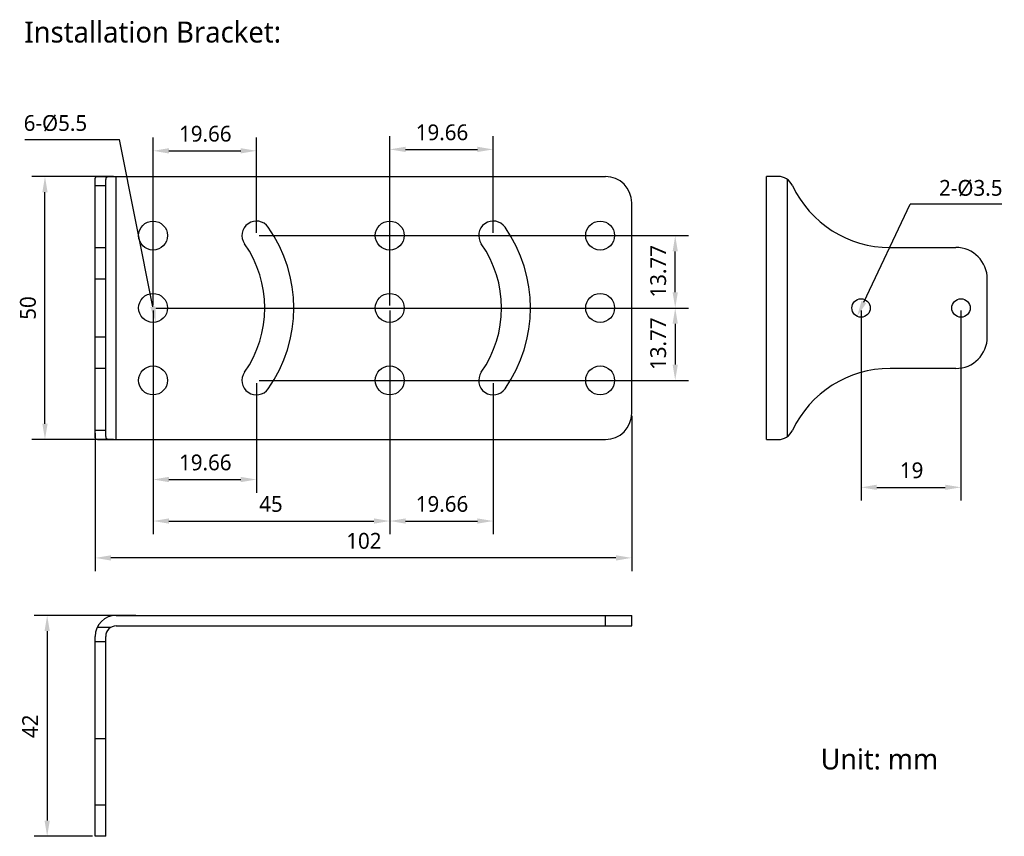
# Model space of a CAD drawing. Header units: millimetres. Extents: x 93 to 280, y 53 to 209.
import ezdxf

# ---------------------------------------------------------------- set-up
doc = ezdxf.new("R2010")
doc.units = ezdxf.units.MM
doc.header["$LTSCALE"] = 16.335
doc.header["$PDMODE"] = 3
doc.header["$PDSIZE"] = 8
doc.layers.get('0').update_dxf_attribs({"linetype": 'CONTINUOUS'})
doc.layers.get('Defpoints').update_dxf_attribs({"linetype": 'CONTINUOUS'})
doc.styles.get("Standard").update_dxf_attribs({"font": 'Roboto-Regular.ttf'})
doc.dimstyles.new('DIMSTYLE_1', dxfattribs={"dimtxt": 3, "dimasz": 3, "dimexe": 2.5, "dimexo": 0.5, "dimgap": 0.75, "dimtad": 1, "dimdsep": 46, "dimtxsty": 'STANDARD', "dimblk": '_FILLED', "dimblk1": '_FILLED', "dimblk2": '_FILLED', "dimcen": 0.09, "dimclrt": 3, "dimazin": 2, "dimtp": 0.2, "dimtm": 0.2, "dimtfac": 1, "dimtofl": 0, "dimtmove": 0, "dimatfit": 3, "dimldrblk": '_FILLED', "dimfxl": 1, "dimtolj": 1, "dimarcsym": 0})
doc.dimstyles.new('DIMSTYLE_2', dxfattribs={"dimtxt": 3, "dimasz": 3, "dimexe": 2.5, "dimexo": 0.5, "dimgap": 0.75, "dimtad": 1, "dimdsep": 46, "dimtxsty": 'STANDARD', "dimblk": '_FILLED', "dimblk1": '_FILLED', "dimblk2": '_FILLED', "dimcen": 0.09, "dimclrt": 3, "dimazin": 2, "dimtp": 0.3, "dimtm": 0.3, "dimtfac": 1, "dimtofl": 0, "dimtmove": 0, "dimatfit": 3, "dimldrblk": '_FILLED', "dimfxl": 1, "dimtolj": 1, "dimarcsym": 0})
doc.dimstyles.new('DIMSTYLE_3', dxfattribs={"dimtxt": 3, "dimasz": 3, "dimexe": 2.5, "dimexo": 0.5, "dimtad": 1, "dimdsep": 46, "dimtxsty": 'STANDARD', "dimblk": '_FILLED', "dimblk1": '_FILLED', "dimblk2": '_FILLED', "dimcen": 0.09, "dimclrt": 3, "dimazin": 2, "dimtp": 0.1, "dimtm": 0.1, "dimtfac": 1, "dimtofl": 0, "dimtmove": 0, "dimatfit": 1, "dimldrblk": '_FILLED', "dimfxl": 1, "dimtolj": 1, "dimarcsym": 0})

# ---------------------------------------------------------------- blocks, each defined once
blk = doc.blocks.new('_FILLED')
at = {"color": 0, "linetype": 'ByBlock'}
blk.add_solid([(0, 0), (-1, 0.167), (-1, -0.167)], dxfattribs=at)
blk = doc.blocks.new('*D1')
at = {"color": 0, "lineweight": -2}
for p, q in [((253.17, 153.4), (253.17, 117.31)), ((272.17, 153.4), (272.17, 117.31)), ((256.17, 119.81), (269.17, 119.81))]:
    blk.add_line(p, q, dxfattribs=at)
at = {"layer": 'Defpoints', "color": 0}
for p in [(253.17, 153.9), (272.17, 153.9), (272.17, 119.81)]:
    blk.add_point(p, dxfattribs=at)
at = {"color": 0, "linetype": 'ByBlock', "lineweight": -2, "xscale": 3, "yscale": 3, "zscale": 3, "rotation": 180}
blk.add_blockref('_FILLED', (253.17, 119.81), dxfattribs=at)
at = {"color": 0, "linetype": 'ByBlock', "lineweight": -2, "xscale": 3, "yscale": 3, "zscale": 3}
blk.add_blockref('_FILLED', (272.17, 119.81), dxfattribs=at)
at = {"color": 3, "insert": (262.78, 124.56), "char_height": 3, "attachment_point": 2, "line_spacing_factor": 0.9}
blk.add_mtext('\\A1;19', dxfattribs=at)
blk = doc.blocks.new('*D2')
at = {"color": 0, "lineweight": -2}
for p, q in [((209.57, 133.4), (209.57, 103.9)), ((107.57, 130.13), (107.57, 103.9)), ((206.57, 106.4), (110.57, 106.4))]:
    blk.add_line(p, q, dxfattribs=at)
at = {"layer": 'Defpoints', "color": 0}
for p in [(209.57, 133.9), (107.57, 130.63), (107.57, 106.4)]:
    blk.add_point(p, dxfattribs=at)
at = {"color": 0, "linetype": 'ByBlock', "lineweight": -2, "xscale": 3, "yscale": 3, "zscale": 3}
for p, rotation in [((107.57, 106.4), 180), ((209.57, 106.4), 360)]:
    blk.add_blockref('_FILLED', p, dxfattribs=dict(at, rotation=rotation))
at = {"color": 3, "insert": (158.65, 111.15), "char_height": 3, "attachment_point": 2, "line_spacing_factor": 0.9}
blk.add_mtext('\\A1;102', dxfattribs=at)
blk = doc.blocks.new('*D3')
at = {"color": 0, "lineweight": -2}
for p, q in [((111.07, 178.9), (95.52, 178.9)), ((98.02, 131.9), (98.02, 175.9)), ((111.07, 128.9), (95.52, 128.9))]:
    blk.add_line(p, q, dxfattribs=at)
at = {"layer": 'Defpoints', "color": 0}
for p in [(98.02, 178.9), (111.57, 178.9), (111.57, 128.9)]:
    blk.add_point(p, dxfattribs=at)
at = {"color": 0, "linetype": 'ByBlock', "lineweight": -2, "xscale": 3, "yscale": 3, "zscale": 3}
for p, rotation in [((98.02, 178.9), 90), ((98.02, 128.9), 270)]:
    blk.add_blockref('_FILLED', p, dxfattribs=dict(at, rotation=rotation))
at = {"color": 3, "insert": (93.27, 153.9), "char_height": 3, "attachment_point": 2, "rotation": 90, "line_spacing_factor": 0.9}
blk.add_mtext('\\A1;50', dxfattribs=at)
blk = doc.blocks.new('*D4')
at = {"color": 0, "lineweight": -2}
for p, q in [((115.32, 95.48), (95.94, 95.48)), ((98.44, 92.48), (98.44, 56.48)), ((107.07, 53.48), (95.94, 53.48))]:
    blk.add_line(p, q, dxfattribs=at)
at = {"layer": 'Defpoints', "color": 0}
for p in [(115.82, 95.48), (98.44, 53.48), (107.57, 53.48)]:
    blk.add_point(p, dxfattribs=at)
at = {"color": 0, "linetype": 'ByBlock', "lineweight": -2, "xscale": 3, "yscale": 3, "zscale": 3}
for p, rotation in [((98.44, 95.48), 89.99999999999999), ((98.44, 53.48), 270)]:
    blk.add_blockref('_FILLED', p, dxfattribs=dict(at, rotation=rotation))
at = {"color": 3, "insert": (93.69, 74.39), "char_height": 3, "attachment_point": 2, "rotation": 90, "line_spacing_factor": 0.9}
blk.add_mtext('\\A1;42', dxfattribs=at)
blk = doc.blocks.new('*D5')
at = {"color": 0, "lineweight": -2}
for p in [(94.2, 185.95), (118.52, 154.15)]:
    blk.add_line(p, (112.18, 185.95), dxfattribs=at)
at = {"layer": 'Defpoints', "color": 0}
for p in [(118.03, 156.6), (119.11, 151.21)]:
    blk.add_point(p, dxfattribs=at)
at = {"color": 0, "linetype": 'ByBlock', "lineweight": -2, "xscale": 3, "yscale": 3, "zscale": 3, "rotation": 281.2741242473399}
blk.add_blockref('_FILLED', (119.11, 151.21), dxfattribs=at)
at = {"color": 3, "insert": (106.04, 190.57), "char_height": 3, "attachment_point": 3, "line_spacing_factor": 0.9}
blk.add_mtext('\\A1;6-%%c5.5', dxfattribs=at)
blk = doc.blocks.new('*D6')
at = {"color": 0, "lineweight": -2}
for p, q in [((118.57, 153.4), (118.57, 118.8)), ((138.23, 139.64), (138.23, 118.8)), ((121.57, 121.3), (135.23, 121.3))]:
    blk.add_line(p, q, dxfattribs=at)
at = {"layer": 'Defpoints', "color": 0}
for p in [(118.57, 153.9), (138.23, 140.14), (138.23, 121.3)]:
    blk.add_point(p, dxfattribs=at)
at = {"color": 0, "linetype": 'ByBlock', "lineweight": -2, "xscale": 3, "yscale": 3, "zscale": 3, "rotation": 180}
blk.add_blockref('_FILLED', (118.57, 121.3), dxfattribs=at)
at = {"color": 0, "linetype": 'ByBlock', "lineweight": -2, "xscale": 3, "yscale": 3, "zscale": 3}
blk.add_blockref('_FILLED', (138.23, 121.3), dxfattribs=at)
at = {"color": 3, "insert": (128.5, 126.05), "char_height": 3, "attachment_point": 2, "line_spacing_factor": 0.9}
blk.add_mtext('\\A1;19.66', dxfattribs=at)
blk = doc.blocks.new('*D7')
at = {"color": 0, "lineweight": -2}
for p, q in [((118.57, 154.4), (118.57, 186.28)), ((138.23, 168.17), (138.23, 186.28)), ((121.57, 183.78), (135.23, 183.78))]:
    blk.add_line(p, q, dxfattribs=at)
at = {"layer": 'Defpoints', "color": 0}
for p in [(138.23, 183.78), (138.23, 167.67), (118.57, 153.9)]:
    blk.add_point(p, dxfattribs=at)
at = {"color": 0, "linetype": 'ByBlock', "lineweight": -2, "xscale": 3, "yscale": 3, "zscale": 3, "rotation": 180}
blk.add_blockref('_FILLED', (118.57, 183.78), dxfattribs=at)
at = {"color": 0, "linetype": 'ByBlock', "lineweight": -2, "xscale": 3, "yscale": 3, "zscale": 3}
blk.add_blockref('_FILLED', (138.23, 183.78), dxfattribs=at)
at = {"color": 3, "insert": (128.5, 188.53), "char_height": 3, "attachment_point": 2, "line_spacing_factor": 0.9}
blk.add_mtext('\\A1;19.66', dxfattribs=at)
blk = doc.blocks.new('*D8')
at = {"color": 0, "lineweight": -2}
for p, q in [((118.57, 153.4), (118.57, 110.91)), ((163.57, 153.4), (163.57, 110.91)), ((121.57, 113.41), (160.57, 113.41))]:
    blk.add_line(p, q, dxfattribs=at)
at = {"layer": 'Defpoints', "color": 0}
for p in [(118.57, 153.9), (163.57, 153.9), (163.57, 113.41)]:
    blk.add_point(p, dxfattribs=at)
at = {"color": 0, "linetype": 'ByBlock', "lineweight": -2, "xscale": 3, "yscale": 3, "zscale": 3, "rotation": 180}
blk.add_blockref('_FILLED', (118.57, 113.41), dxfattribs=at)
at = {"color": 0, "linetype": 'ByBlock', "lineweight": -2, "xscale": 3, "yscale": 3, "zscale": 3}
blk.add_blockref('_FILLED', (163.57, 113.41), dxfattribs=at)
at = {"color": 3, "insert": (140.98, 118.16), "char_height": 3, "attachment_point": 2, "line_spacing_factor": 0.9}
blk.add_mtext('\\A1;45', dxfattribs=at)
blk = doc.blocks.new('*D9')
at = {"color": 0, "lineweight": -2}
for p, q in [((163.57, 153.4), (163.57, 110.91)), ((183.23, 139.64), (183.23, 110.91)), ((166.57, 113.41), (180.23, 113.41))]:
    blk.add_line(p, q, dxfattribs=at)
at = {"layer": 'Defpoints', "color": 0}
for p in [(163.57, 153.9), (183.23, 140.14), (183.23, 113.41)]:
    blk.add_point(p, dxfattribs=at)
at = {"color": 0, "linetype": 'ByBlock', "lineweight": -2, "xscale": 3, "yscale": 3, "zscale": 3, "rotation": 180}
blk.add_blockref('_FILLED', (163.57, 113.41), dxfattribs=at)
at = {"color": 0, "linetype": 'ByBlock', "lineweight": -2, "xscale": 3, "yscale": 3, "zscale": 3}
blk.add_blockref('_FILLED', (183.23, 113.41), dxfattribs=at)
at = {"color": 3, "insert": (173.5, 118.16), "char_height": 3, "attachment_point": 2, "line_spacing_factor": 0.9}
blk.add_mtext('\\A1;19.66', dxfattribs=at)
blk = doc.blocks.new('*D10')
at = {"color": 0, "lineweight": -2}
for p, q in [((163.57, 154.4), (163.57, 186.55)), ((183.23, 168.17), (183.23, 186.55)), ((166.57, 184.05), (180.23, 184.05))]:
    blk.add_line(p, q, dxfattribs=at)
at = {"layer": 'Defpoints', "color": 0}
for p in [(183.23, 184.05), (183.23, 167.67), (163.57, 153.9)]:
    blk.add_point(p, dxfattribs=at)
at = {"color": 0, "linetype": 'ByBlock', "lineweight": -2, "xscale": 3, "yscale": 3, "zscale": 3, "rotation": 180}
blk.add_blockref('_FILLED', (163.57, 184.05), dxfattribs=at)
at = {"color": 0, "linetype": 'ByBlock', "lineweight": -2, "xscale": 3, "yscale": 3, "zscale": 3}
blk.add_blockref('_FILLED', (183.23, 184.05), dxfattribs=at)
at = {"color": 3, "insert": (173.5, 188.8), "char_height": 3, "attachment_point": 2, "line_spacing_factor": 0.9}
blk.add_mtext('\\A1;19.66', dxfattribs=at)
blk = doc.blocks.new('*D11')
at = {"color": 0, "lineweight": -2}
for p, q in [((138.73, 167.67), (220.34, 167.67)), ((217.84, 156.9), (217.84, 164.67)), ((119.07, 153.9), (220.34, 153.9))]:
    blk.add_line(p, q, dxfattribs=at)
at = {"layer": 'Defpoints', "color": 0}
for p in [(138.23, 167.67), (217.84, 167.67), (118.57, 153.9)]:
    blk.add_point(p, dxfattribs=at)
at = {"color": 0, "linetype": 'ByBlock', "lineweight": -2, "xscale": 3, "yscale": 3, "zscale": 3}
for p, rotation in [((217.84, 167.67), 90), ((217.84, 153.9), 270)]:
    blk.add_blockref('_FILLED', p, dxfattribs=dict(at, rotation=rotation))
at = {"color": 3, "insert": (213.09, 160.87), "char_height": 3, "attachment_point": 2, "rotation": 90, "line_spacing_factor": 0.9}
blk.add_mtext('\\A1;13.77', dxfattribs=at)
blk = doc.blocks.new('*D12')
at = {"color": 0, "lineweight": -2}
for p, q in [((119.07, 153.9), (220.34, 153.9)), ((217.84, 150.9), (217.84, 143.14)), ((138.73, 140.14), (220.34, 140.14))]:
    blk.add_line(p, q, dxfattribs=at)
at = {"layer": 'Defpoints', "color": 0}
for p in [(118.57, 153.9), (138.23, 140.14), (217.84, 140.14)]:
    blk.add_point(p, dxfattribs=at)
at = {"color": 0, "linetype": 'ByBlock', "lineweight": -2, "xscale": 3, "yscale": 3, "zscale": 3}
for p, rotation in [((217.84, 153.9), 90), ((217.84, 140.14), 270)]:
    blk.add_blockref('_FILLED', p, dxfattribs=dict(at, rotation=rotation))
at = {"color": 3, "insert": (213.09, 147.11), "char_height": 3, "attachment_point": 2, "rotation": 90, "line_spacing_factor": 0.9}
blk.add_mtext('\\A1;13.77', dxfattribs=at)
blk = doc.blocks.new('*D13')
at = {"color": 0, "lineweight": -2}
for p in [(253.71, 155.03), (279.92, 173.62)]:
    blk.add_line(p, (262.52, 173.62), dxfattribs=at)
at = {"layer": 'Defpoints', "color": 0}
for p in [(253.92, 155.49), (252.42, 152.32)]:
    blk.add_point(p, dxfattribs=at)
at = {"color": 0, "linetype": 'ByBlock', "lineweight": -2, "xscale": 3, "yscale": 3, "zscale": 3, "rotation": 244.6434832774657}
blk.add_blockref('_FILLED', (252.42, 152.32), dxfattribs=at)
at = {"color": 3, "insert": (268, 178.24), "char_height": 3, "attachment_point": 1, "line_spacing_factor": 0.9}
blk.add_mtext('\\A1;2-%%c3.5', dxfattribs=at)

msp = doc.modelspace()

# ---------------------------------------------------------------- linework, layer by layer
at = {"color": 7}
for p, q in [((107.568, 129.479), (107.568, 178.329)), ((107.98, 178.904), (204.568, 178.904)), ((109.568, 129.479), (109.568, 178.329)), ((235.174, 128.904), (235.174, 178.904)), ((237.408, 178.904), (235.174, 178.904)), ((209.568, 133.904), (209.568, 173.904)), ((107.568, 165.404), (109.568, 165.404)), ((258.674, 165.404), (271.174, 165.404)), ((277.174, 148.404), (277.174, 159.404)), ((109.568, 142.404), (107.568, 142.404)), ((271.174, 142.404), (258.674, 142.404)), ((107.98, 128.904), (204.568, 128.904)), ((235.174, 128.904), (237.408, 128.904)), ((111.568, 95.482), (209.568, 95.482)), ((209.568, 93.482), (209.568, 95.482)), ((111.568, 93.482), (209.568, 93.482)), ((107.568, 53.482), (107.568, 91.482)), ((109.568, 53.482), (109.568, 91.482)), ((109.568, 53.482), (107.568, 53.482))]:
    msp.add_line(p, q, dxfattribs=at)
at = {"color": 4}
for p, q in [((111.568, 128.904), (111.568, 178.904)), ((239.174, 129.479), (239.174, 178.329)), ((107.568, 177.181), (109.568, 177.181)), ((109.568, 159.404), (107.568, 159.404)), ((107.568, 148.404), (109.568, 148.404)), ((109.568, 130.628), (107.568, 130.628)), ((204.568, 93.482), (204.568, 95.482)), ((107.98, 93.248), (110.63, 93.248)), ((107.568, 90.533), (109.568, 90.533)), ((109.568, 71.982), (107.568, 71.982)), ((107.568, 59.482), (109.568, 59.482))]:
    msp.add_line(p, q, dxfattribs=at)
at = {"color": 7}
for centre, radius in [((118.568, 167.67), 2.75), ((163.568, 167.67), 2.75), ((203.568, 167.67), 2.75), ((118.568, 153.904), 2.75), ((163.568, 153.904), 2.75), ((203.568, 153.904), 2.75), ((253.174, 153.904), 1.75), ((272.174, 153.904), 1.75), ((118.568, 140.138), 2.75), ((163.568, 140.138), 2.75), ((203.568, 140.138), 2.75)]:
    msp.add_circle(centre, radius, dxfattribs=at)
for centre, radius, start, end in [((204.568, 173.904), 5, 0, 90), ((237.408, 175.904), 3, 25.18434, 90), ((258.674, 185.904), 20.5, 205.18434, 270), ((138.228, 167.67), 2.75, 35, 215), ((183.228, 167.67), 2.75, 35, 215), ((118.568, 153.904), 26.75, 325, 35), ((163.568, 153.904), 26.75, 325, 35), ((118.568, 153.904), 21.25, 325, 35), ((163.568, 153.904), 21.25, 325, 35), ((271.174, 159.404), 6, 0, 90), ((271.174, 148.404), 6, 270, 360), ((258.674, 121.904), 20.5, 90, 154.81566), ((138.228, 140.138), 2.75, 145, 325), ((183.228, 140.138), 2.75, 145, 325), ((204.568, 133.904), 5, 270, 360), ((237.408, 131.904), 3, 270, 334.81566), ((111.568, 91.482), 4, 90, 180), ((111.568, 91.482), 2, 90, 180)]:
    msp.add_arc(centre, radius, start, end, dxfattribs=at)
for points, knots in [([(107.568, 178.329), (107.568, 178.414), (107.575, 178.535), (107.615, 178.68), (107.658, 178.764), (107.717, 178.83), (107.792, 178.875), (107.882, 178.9), (107.946, 178.904), (107.98, 178.904)], [0, 0, 0, 0, 0.313339, 0.4418514, 0.5553095, 0.6599031, 0.7639096, 0.8754272, 1, 1, 1, 1]), ([(110.63, 178.904), (110.477, 178.904), (110.26, 178.901), (109.991, 178.861), (109.832, 178.81), (109.707, 178.731), (109.62, 178.619), (109.576, 178.481), (109.568, 178.381), (109.568, 178.329)], [0, 0, 0, 0, 0.3315163, 0.469264, 0.5873629, 0.6898698, 0.7858535, 0.886637, 1, 1, 1, 1]), ([(107.98, 128.904), (107.946, 128.904), (107.882, 128.909), (107.792, 128.933), (107.717, 128.978), (107.658, 129.044), (107.615, 129.128), (107.575, 129.274), (107.568, 129.394), (107.568, 129.479)], [0, 0, 0, 0, 0.1245728, 0.2360904, 0.3400969, 0.4446905, 0.5581486, 0.686661, 1, 1, 1, 1]), ([(109.568, 129.479), (109.568, 129.427), (109.576, 129.327), (109.62, 129.189), (109.707, 129.077), (109.832, 128.998), (109.991, 128.948), (110.26, 128.907), (110.477, 128.904), (110.63, 128.904)], [0, 0, 0, 0, 0.113363, 0.2141465, 0.3101302, 0.4126371, 0.530736, 0.6684837, 1, 1, 1, 1])]:
    msp.add_open_spline(points, degree=3, knots=knots, dxfattribs=at)

# ---------------------------------------------------------------- texts
at = {"attachment_point": 1}
for s, insert, char_height, width in [('Installation Bracket:', (94.103, 208.359), 4, 124.20802), ('{\\fRoboto|b0|i0|c0|p2;Unit: mm}', (245.491, 70.117), 3.9285, 58.74193)]:
    msp.add_mtext(s, dxfattribs=dict(at, insert=insert, char_height=char_height, width=width))

# ---------------------------------------------------------------- dimensions: what is measured, and where the dimension line sits
at = {"color": 4}
for p1, p2, text, picture, middle in [((118.031, 156.601), (119.106, 151.207), '6-%%c<>', '*D5', (100.121, 185.949)), ((253.923, 155.486), (252.424, 152.323), '2-%%c<>', '*D13', (273.959, 173.62))]:
    dim = msp.add_diameter_dim_2p(p1=p1, p2=p2, text=text, dimstyle='DIMSTYLE_3', override={"dimtih": 1, "dimtoh": 1, "dimpost": '<>'}, dxfattribs=at)
    dim.commit()
    dim.dimension.update_dxf_attribs({"geometry": picture, "text_midpoint": middle, "dimtype": 163})
for base, p1, p2, dimstyle, picture, middle in [((138.228, 183.775), (118.568, 153.904), (138.228, 167.67), 'DIMSTYLE_1', '*D7', (128.504, 183.775)), ((183.228, 184.045), (163.568, 153.904), (183.228, 167.67), 'DIMSTYLE_1', '*D10', (173.504, 184.045)), ((138.228, 121.297), (118.568, 153.904), (138.228, 140.138), 'DIMSTYLE_1', '*D6', (128.504, 121.297)), ((163.568, 113.406), (118.568, 153.904), (163.568, 153.904), 'DIMSTYLE_2', '*D8', (140.978, 113.406)), ((183.228, 113.406), (163.568, 153.904), (183.228, 140.138), 'DIMSTYLE_1', '*D9', (173.504, 113.406)), ((272.174, 119.808), (253.174, 153.904), (272.174, 153.904), 'DIMSTYLE_1', '*D1', (262.776, 119.808))]:
    dim = msp.add_linear_dim(base=base, p1=p1, p2=p2, dimstyle=dimstyle, dxfattribs=at)
    dim.commit()
    dim.dimension.update_dxf_attribs({"geometry": picture, "text_midpoint": middle, "dimtype": 160})
for base, p1, p2, angle, dimstyle, picture, middle in [((98.017, 178.904), (111.568, 128.904), (111.568, 178.904), 90, 'DIMSTYLE_2', '*D3', (98.017, 153.895)), ((217.837, 167.67), (118.568, 153.904), (138.228, 167.67), 90, 'DIMSTYLE_1', '*D11', (217.837, 160.875)), ((217.837, 140.138), (118.568, 153.904), (138.228, 140.138), 270, 'DIMSTYLE_1', '*D12', (217.837, 147.109)), ((107.568, 106.397), (209.568, 133.904), (107.568, 130.628), 180, 'DIMSTYLE_2', '*D2', (158.651, 106.397)), ((98.443, 53.482), (115.818, 95.482), (107.568, 53.482), 270, 'DIMSTYLE_2', '*D4', (98.443, 74.391))]:
    dim = msp.add_linear_dim(base=base, p1=p1, p2=p2, angle=angle, dimstyle=dimstyle, dxfattribs=at)
    dim.commit()
    dim.dimension.update_dxf_attribs({"geometry": picture, "text_midpoint": middle, "dimtype": 160})

doc.saveas('drawing.dxf')
